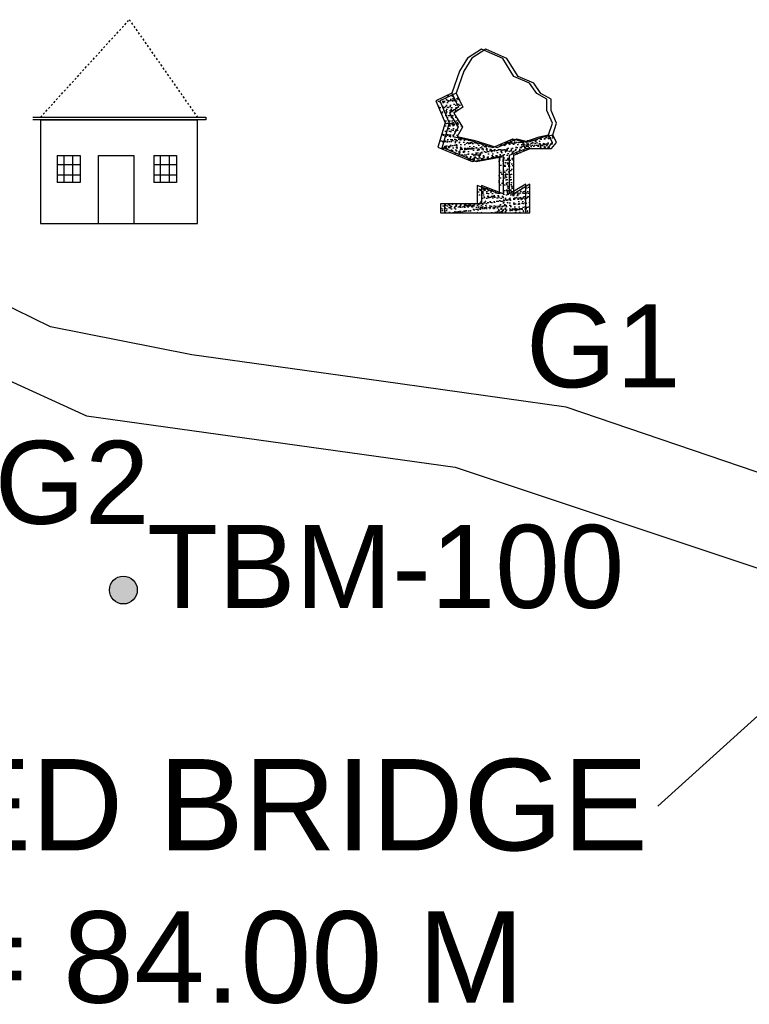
# Model space of a CAD drawing. Header units: inches. Extents: x -1841658761 to 3039153, y 1727 to 2165588347.
# Tile 16 of 41: x 10658 to 10696, y 4518 to 4569. Entities that reach past the tile are written whole.
import ezdxf

# ---------------------------------------------------------------- set-up
doc = ezdxf.new("R2010")
doc.units = ezdxf.units.IN
doc.header["$MEASUREMENT"] = 0
doc.linetypes.add('DASHED', pattern=[0.75, 0.5, -0.25])
pattern_1 = [(50, (9735.04307, 4393.8045), (0.5715667, -0.0500056), [0.05976563, -0.65742187]), (355, (9735.04307, 4393.8045), (-0.11056747, 0.5994031), [0.0478125, -0.5259375]), (100.451444, (9735.0907, 4393.80033), (0.46099924, 0.5493975), [0.05079297, -0.55872262]), (46.1842, (9735.0431, 4393.9639), (0.85045794, -0.1318982), [0.0896484, -0.9861328]), (96.63564, (9735.1139, 4393.9529), (0.74480874, 0.77625076), [0.0761895, -0.8380844]), (351.18416, (9735.0431, 4393.9639), (0.7448087, 0.77625076), [0.07171875, -0.78890625]), (21, (9735.12275, 4393.92403), (0.4756603, -0.32083693), [0.05976563, -0.65742187]), (326, (9735.12275, 4393.924), (0.1938919, 0.57785394), [0.0478125, -0.5259375]), (71.451445, (9735.1624, 4393.8973), (0.6695522, 0.257017), [0.05079296, -0.55872262]), (37.5, (9735.04307, 4393.8045), (0.009689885, 0.26527479), [0, -0.5195625, 0, -0.53390625, 0, -0.52792969]), (7.5, (9735.04307, 4393.8045), (0.20963354, 0.31429683), [0, -0.30440625, 0, -0.507609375, 0, -0.20121094]), (327.5, (9734.86536, 4393.8045), (0.425389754, -0.017973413), [0, -0.19921875, 0, -0.6215625, 0, -0.82476562]), (317.5, (9734.78568, 4393.8045), (0.46472648, 0.07977116), [0, -0.25898437, 0, -0.41278125, 0, -0.58570312])]

msp = doc.modelspace()

# ---------------------------------------------------------------- hatches: boundary and pattern name
at = {"ltscale": 0.02}
h = msp.add_hatch(dxfattribs=at)
h.set_pattern_fill('AR-CONC', color=256, scale=0.079687)
h.set_pattern_definition([(50, (9734.83057, 4393.8045), (0.5715667, -0.0500056), [0.05976563, -0.65742187]), (355, (9734.83057, 4393.8045), (-0.11056747, 0.5994031), [0.0478125, -0.5259375]), (100.451444, (9734.8782, 4393.80033), (0.46099924, 0.5493975), [0.05079297, -0.55872262]), (46.1842, (9734.8306, 4393.9639), (0.85045794, -0.1318982), [0.0896484, -0.9861328]), (96.63564, (9734.9014, 4393.9529), (0.74480874, 0.77625076), [0.0761895, -0.8380844]), (351.18416, (9734.8306, 4393.9639), (0.7448087, 0.77625076), [0.07171875, -0.78890625]), (21, (9734.91025, 4393.92403), (0.4756603, -0.32083693), [0.05976563, -0.65742187]), (326, (9734.91025, 4393.924), (0.1938919, 0.57785394), [0.0478125, -0.5259375]), (71.451445, (9734.9499, 4393.8973), (0.6695522, 0.257017), [0.05079296, -0.55872262]), (37.5, (9734.83057, 4393.8045), (0.009689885, 0.26527479), [0, -0.5195625, 0, -0.53390625, 0, -0.52792969]), (7.5, (9734.83057, 4393.8045), (0.20963354, 0.31429683), [0, -0.30440625, 0, -0.507609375, 0, -0.20121094]), (327.5, (9734.65286, 4393.8045), (0.425389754, -0.017973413), [0, -0.19921875, 0, -0.6215625, 0, -0.82476562]), (317.5, (9734.57318, 4393.8045), (0.46472648, 0.07977116), [0, -0.25898437, 0, -0.41278125, 0, -0.58570312])])
h.paths.add_polyline_path([(10680.37591, 4562.86528), (10680.6468, 4563.35273), (10680.20434, 4564.06585), (10680.66486, 4564.37276), (10680.32146, 4565.08671), (10679.49402, 4564.69611), (10679.97669, 4563.57026), (10679.60895, 4562.32953), (10681.35575, 4561.59428), (10682.73324, 4561.84187), (10682.73324, 4559.92987), (10681.61454, 4560.36278), (10681.61454, 4559.42482), (10679.73799, 4559.42482), (10679.73799, 4558.95584), (10684.10457, 4558.95584), (10684.10457, 4560.43493), (10683.27456, 4559.92987), (10683.27456, 4561.91402), (10684.1135, 4562.25272), (10685.20503, 4562.25272), (10685.46449, 4562.56105), (10685.26495, 4562.96002), (10684.79305, 4562.84737), (10684.04865, 4562.60234), (10683.43133, 4562.74755), (10682.42366, 4562.30286), (10681.2247, 4562.67572)])
h = msp.add_hatch(dxfattribs=at)
h.set_pattern_fill('AR-CONC', color=256, scale=0.079687)
h.set_pattern_definition(pattern_1)
h.paths.add_polyline_path([(10680.58841, 4562.86528), (10680.8593, 4563.35273), (10680.41684, 4564.06585), (10680.87736, 4564.37276), (10680.53396, 4565.08671), (10679.70652, 4564.69611), (10680.18919, 4563.57026), (10679.82145, 4562.32953), (10681.56825, 4561.59428), (10682.94574, 4561.84187), (10682.94574, 4559.92987), (10681.82704, 4560.36278), (10681.82704, 4559.42482), (10679.95049, 4559.42482), (10679.95049, 4558.95584), (10684.31707, 4558.95584), (10684.31707, 4560.43493), (10683.48706, 4559.92987), (10683.48706, 4561.91402), (10684.326, 4562.25272), (10685.41753, 4562.25272), (10685.67699, 4562.56105), (10685.47745, 4562.96002), (10685.00555, 4562.84737), (10684.26115, 4562.60234), (10683.64383, 4562.74755), (10682.63616, 4562.30286), (10681.4372, 4562.67572)])
h = msp.add_hatch(dxfattribs=at)
h.set_pattern_fill('AR-CONC', color=256, scale=0.079687)
h.set_pattern_definition(pattern_1)
h.paths.add_polyline_path([(10680.58841, 4562.86528), (10680.8593, 4563.35273), (10680.41684, 4564.06585), (10680.87736, 4564.37276), (10680.53396, 4565.08671), (10679.70652, 4564.69611), (10680.18919, 4563.57026), (10679.82145, 4562.32953), (10681.56825, 4561.59428), (10682.94574, 4561.84187), (10682.94574, 4559.92987), (10681.82704, 4560.36278), (10681.82704, 4559.42482), (10679.95049, 4559.42482), (10679.95049, 4558.95584), (10684.31707, 4558.95584), (10684.31707, 4560.43493), (10683.48706, 4559.92987), (10683.48706, 4561.91402), (10684.326, 4562.25272), (10685.41753, 4562.25272), (10685.67699, 4562.56105), (10685.47745, 4562.96002), (10685.00555, 4562.84737), (10684.26115, 4562.60234), (10683.64383, 4562.74755), (10682.63616, 4562.30286), (10681.4372, 4562.67572)])
h = msp.add_hatch(color=256, dxfattribs=at)
h.dxf.hatch_style = 1
h.paths.add_polyline_path([(10662.79551, 4539.66371, 1), (10664.22294, 4539.66371, 1)])

# ---------------------------------------------------------------- linework, layer by layer
at = {"linetype": 'DASHED', "ltscale": 0.02}
for p, q in [((10659.26965, 4563.85672), (10663.80954, 4568.84617)), ((10663.80954, 4568.84617), (10667.29461, 4563.85672))]:
    msp.add_line(p, q, dxfattribs=at)
at = {"ltscale": 0.02}
for p, q in [((10681.83842, 4567.33841), (10681.12591, 4566.87888)), ((10682.05092, 4567.33841), (10681.33841, 4566.87888)), ((10682.05092, 4567.33841), (10681.33841, 4566.87888)), ((10682.91869, 4566.85591), (10681.83842, 4567.33841)), ((10683.13119, 4566.85591), (10682.05092, 4567.33841)), ((10683.13119, 4566.85591), (10682.05092, 4567.33841)), ((10681.12591, 4566.87888), (10680.71219, 4566.21256)), ((10681.33841, 4566.87888), (10680.92469, 4566.21256)), ((10681.33841, 4566.87888), (10680.92469, 4566.21256)), ((10683.49329, 4565.93684), (10682.91869, 4566.85591)), ((10683.70579, 4565.93684), (10683.13119, 4566.85591)), ((10683.70579, 4565.93684), (10683.13119, 4566.85591)), ((10680.71219, 4566.21256), (10680.32146, 4565.08671)), ((10680.92469, 4566.21256), (10680.53396, 4565.08671)), ((10680.92469, 4566.21256), (10680.53396, 4565.08671)), ((10684.29774, 4565.5922), (10683.49329, 4565.93684)), ((10684.51024, 4565.5922), (10683.70579, 4565.93684)), ((10684.51024, 4565.5922), (10683.70579, 4565.93684)), ((10684.66638, 4565.07462), (10684.29774, 4565.5922)), ((10684.87888, 4565.07462), (10684.51024, 4565.5922)), ((10684.87888, 4565.07462), (10684.51024, 4565.5922)), ((10680.32146, 4565.08671), (10679.49402, 4564.69611)), ((10680.53396, 4565.08671), (10679.70652, 4564.69611)), ((10680.53396, 4565.08671), (10679.70652, 4564.69611)), ((10680.32146, 4565.08671), (10680.66486, 4564.37276)), ((10680.53396, 4565.08671), (10680.87736, 4564.37276)), ((10680.53396, 4565.08671), (10680.87736, 4564.37276)), ((10685.18108, 4564.78735), (10684.66638, 4565.07462)), ((10685.39358, 4564.78735), (10684.87888, 4565.07462)), ((10685.39358, 4564.78735), (10684.87888, 4565.07462)), ((10679.49402, 4564.69611), (10679.97669, 4563.57026)), ((10679.70652, 4564.69611), (10680.18919, 4563.57026)), ((10679.70652, 4564.69611), (10680.18919, 4563.57026)), ((10685.18108, 4564.19324), (10685.18108, 4564.78735)), ((10685.39358, 4564.19324), (10685.39358, 4564.78735)), ((10685.39358, 4564.19324), (10685.39358, 4564.78735)), ((10680.66486, 4564.37276), (10680.20434, 4564.06585)), ((10680.20434, 4564.06585), (10680.6468, 4563.35273)), ((10680.87736, 4564.37276), (10680.41684, 4564.06585)), ((10680.87736, 4564.37276), (10680.41684, 4564.06585)), ((10680.41684, 4564.06585), (10680.8593, 4563.35273)), ((10680.41684, 4564.06585), (10680.8593, 4563.35273)), ((10685.46449, 4563.55846), (10685.18108, 4564.19324)), ((10685.67699, 4563.55846), (10685.39358, 4564.19324)), ((10685.67699, 4563.55846), (10685.39358, 4564.19324)), ((10679.97669, 4563.57026), (10679.60895, 4562.32953)), ((10680.18919, 4563.57026), (10679.82145, 4562.32953)), ((10680.18919, 4563.57026), (10679.82145, 4562.32953)), ((10685.26495, 4562.96002), (10685.46449, 4563.55846)), ((10685.47745, 4562.96002), (10685.67699, 4563.55846)), ((10685.47745, 4562.96002), (10685.67699, 4563.55846)), ((10680.6468, 4563.35273), (10680.37591, 4562.86528)), ((10680.8593, 4563.35273), (10680.58841, 4562.86528)), ((10680.8593, 4563.35273), (10680.58841, 4562.86528)), ((10684.79305, 4562.84737), (10685.26495, 4562.96002)), ((10685.00555, 4562.84737), (10685.47745, 4562.96002)), ((10685.00555, 4562.84737), (10685.47745, 4562.96002)), ((10685.46449, 4562.56105), (10685.26495, 4562.96002)), ((10685.67699, 4562.56105), (10685.47745, 4562.96002)), ((10685.67699, 4562.56105), (10685.47745, 4562.96002)), ((10680.37591, 4562.86528), (10681.2247, 4562.67572)), ((10680.58841, 4562.86528), (10681.4372, 4562.67572)), ((10680.58841, 4562.86528), (10681.4372, 4562.67572)), ((10681.2247, 4562.67572), (10682.42366, 4562.30286)), ((10681.4372, 4562.67572), (10682.63616, 4562.30286)), ((10681.4372, 4562.67572), (10682.63616, 4562.30286)), ((10682.42366, 4562.30286), (10683.43133, 4562.74755)), ((10682.63616, 4562.30286), (10683.64383, 4562.74755)), ((10682.63616, 4562.30286), (10683.64383, 4562.74755)), ((10683.43133, 4562.74755), (10684.04865, 4562.60234)), ((10683.64383, 4562.74755), (10684.26115, 4562.60234)), ((10683.64383, 4562.74755), (10684.26115, 4562.60234)), ((10684.04865, 4562.60234), (10684.79305, 4562.84737)), ((10684.26115, 4562.60234), (10685.00555, 4562.84737)), ((10684.26115, 4562.60234), (10685.00555, 4562.84737)), ((10685.20503, 4562.25272), (10685.46449, 4562.56105)), ((10685.41753, 4562.25272), (10685.67699, 4562.56105)), ((10685.41753, 4562.25272), (10685.67699, 4562.56105)), ((10679.60895, 4562.32953), (10681.35575, 4561.59428)), ((10679.82145, 4562.32953), (10681.56825, 4561.59428)), ((10679.82145, 4562.32953), (10681.56825, 4561.59428)), ((10683.27456, 4561.91402), (10684.1135, 4562.25272)), ((10683.27456, 4559.92987), (10683.27456, 4561.91402)), ((10683.48706, 4561.91402), (10684.326, 4562.25272)), ((10683.48706, 4561.91402), (10684.326, 4562.25272)), ((10683.48706, 4559.92987), (10683.48706, 4561.91402)), ((10683.48706, 4559.92987), (10683.48706, 4561.91402)), ((10684.1135, 4562.25272), (10685.20503, 4562.25272)), ((10684.326, 4562.25272), (10685.41753, 4562.25272)), ((10684.326, 4562.25272), (10685.41753, 4562.25272)), ((10681.35575, 4561.59428), (10682.73324, 4561.84187)), ((10681.56825, 4561.59428), (10682.94574, 4561.84187)), ((10681.56825, 4561.59428), (10682.94574, 4561.84187)), ((10682.73324, 4561.84187), (10682.73324, 4559.92987)), ((10682.94574, 4561.84187), (10682.94574, 4559.92987)), ((10682.94574, 4561.84187), (10682.94574, 4559.92987)), ((10684.10457, 4560.43493), (10683.27456, 4559.92987)), ((10684.31707, 4560.43493), (10683.48706, 4559.92987)), ((10684.31707, 4560.43493), (10683.48706, 4559.92987)), ((10684.10457, 4558.95584), (10684.10457, 4560.43493)), ((10684.31707, 4558.95584), (10684.31707, 4560.43493)), ((10684.31707, 4558.95584), (10684.31707, 4560.43493)), ((10682.73324, 4559.92987), (10681.61454, 4560.36278)), ((10681.61454, 4560.36278), (10681.61454, 4559.42482)), ((10682.94574, 4559.92987), (10681.82704, 4560.36278)), ((10681.82704, 4560.36278), (10681.82704, 4559.42482)), ((10682.94574, 4559.92987), (10681.82704, 4560.36278)), ((10681.82704, 4560.36278), (10681.82704, 4559.42482)), ((10681.61454, 4559.42482), (10679.73799, 4559.42482)), ((10679.73799, 4559.42482), (10679.73799, 4558.95584)), ((10681.82704, 4559.42482), (10679.95049, 4559.42482)), ((10679.95049, 4559.42482), (10679.95049, 4558.95584)), ((10681.82704, 4559.42482), (10679.95049, 4559.42482)), ((10679.95049, 4559.42482), (10679.95049, 4558.95584)), ((10679.73799, 4558.95584), (10684.10457, 4558.95584)), ((10679.95049, 4558.95584), (10684.31707, 4558.95584)), ((10679.95049, 4558.95584), (10684.31707, 4558.95584)), ((10659.77372, 4553.13581), (10650.41849, 4557.69694)), ((10645.084, 4556.13221), (10661.62871, 4548.57235)), ((10667.01316, 4551.68958), (10659.77372, 4553.13581)), ((10676.70273, 4550.35457), (10667.01316, 4551.68958)), ((10686.16927, 4549.01973), (10676.70273, 4550.35457)), ((10704.05527, 4542.91555), (10686.16927, 4549.01973)), ((10661.62871, 4548.57235), (10680.49257, 4545.94525)), ((10680.49257, 4545.94525), (10702.07952, 4538.75175)), ((10690.8585, 4528.59826), (10702.07952, 4538.75175))]:
    msp.add_line(p, q, dxfattribs=at)
for p, q in [((10658.88342, 4563.85672), (10667.7243, 4563.85672)), ((10667.29461, 4558.41147), (10667.29461, 4563.72321)), ((10667.7243, 4563.72321), (10667.29461, 4563.72321)), ((10667.7243, 4563.85672), (10667.7243, 4563.72321))]:
    msp.add_line(p, q)
at = {"color": 0}
for p, q in [((10659.26965, 4563.72321), (10658.88342, 4563.72321)), ((10659.26965, 4563.72321), (10659.26965, 4558.41147)), ((10667.29461, 4563.72321), (10659.26965, 4563.72321)), ((10659.26965, 4563.72321), (10667.29461, 4563.72321)), ((10660.12624, 4561.89663), (10661.29479, 4561.89663)), ((10660.12624, 4561.89663), (10660.12624, 4560.51891)), ((10660.12624, 4561.42996), (10661.29479, 4561.42996)), ((10660.47125, 4560.51891), (10660.47125, 4561.89663)), ((10660.9121, 4561.89663), (10660.9121, 4560.51891)), ((10661.29479, 4561.89663), (10661.29479, 4560.51891)), ((10661.29479, 4561.42996), (10661.29479, 4560.88358)), ((10662.23375, 4558.41147), (10662.23375, 4561.89663)), ((10662.23375, 4561.89663), (10664.04042, 4561.89663)), ((10664.04042, 4561.89663), (10664.04042, 4558.41147)), ((10665.06615, 4561.89663), (10666.2347, 4561.89663)), ((10665.06615, 4561.89663), (10665.06615, 4560.51891)), ((10665.06615, 4561.42996), (10666.2347, 4561.42996)), ((10665.41115, 4560.51891), (10665.41115, 4561.89663)), ((10665.85201, 4561.89663), (10665.85201, 4560.51891)), ((10666.2347, 4561.89663), (10666.2347, 4560.51891)), ((10666.2347, 4561.42996), (10666.2347, 4560.88358)), ((10661.29479, 4560.88358), (10660.12624, 4560.88358)), ((10661.29479, 4560.51891), (10660.12624, 4560.51891)), ((10660.9121, 4560.51891), (10660.47125, 4560.51891)), ((10666.2347, 4560.88358), (10665.06615, 4560.88358)), ((10666.2347, 4560.51891), (10665.06615, 4560.51891)), ((10665.85201, 4560.51891), (10665.41115, 4560.51891)), ((10659.26965, 4558.41147), (10667.29461, 4558.41147))]:
    msp.add_line(p, q, dxfattribs=at)
at = {"color": 4}
msp.add_line((10667.29461, 4558.41147), (10667.29461, 4563.72321), dxfattribs=at)
at = {"ltscale": 0.02}
msp.add_circle((10663.50923, 4539.66371), 0.71372, dxfattribs=at)

# ---------------------------------------------------------------- texts
at = {"ltscale": 5, "attachment_point": 1}
for s, insert, char_height in [('{\\fArial|b0|i0|c0|p34;\\H1.3333x;G1}', (10684.11086, 4554.28751), 3.1875), ('{\\fArial|b0|i0|c0|p34;\\H1.3333x;G2}', (10656.92417, 4547.29926), 3.1875), ('{\\fArial|b0|i0|c0|p34;\\H1.3333x;TBM-100}', (10664.72907, 4542.99625), 3.1875), ('{\\fArial|b0|i0|c0|p34;PROPOSED BRIDGE\\PLENGTH = 84.00 M}', (10626.48691, 4531.01732), 4.675)]:
    msp.add_mtext(s, dxfattribs=dict(at, insert=insert, char_height=char_height))

doc.saveas('drawing.dxf')
